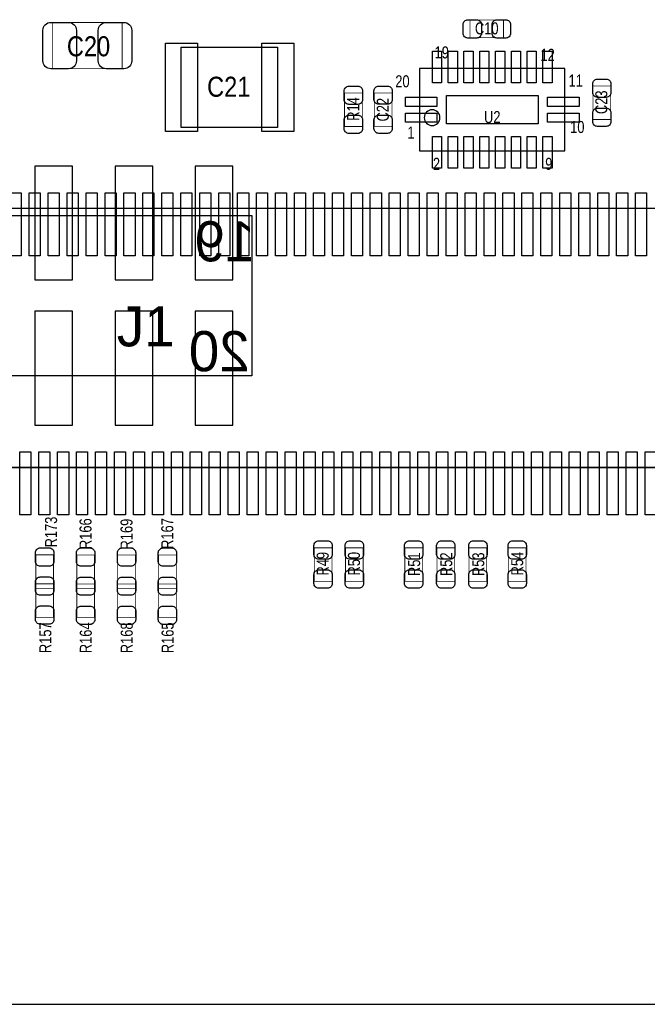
# Model space of a CAD drawing. Extents: x 0 to 190, y -12 to 110.
# Tile 7 of 15: x 69 to 89, y 49 to 80. Entities that reach past the tile are written whole.
import ezdxf
from ezdxf.enums import TextEntityAlignment as Align

# ---------------------------------------------------------------- set-up
doc = ezdxf.new("R2010")
doc.units = 0
for name, color, linetype in [('PG_ASSEMBLY_BOTTOM', 6, 'CONTINUOUS'), ('PG_ASSEMBLY_TOP', 140, 'CONTINUOUS'), ('PIN_BOTTOM', 6, 'CONTINUOUS'), ('PIN_TOP', 140, 'CONTINUOUS'), ('RD_ASSEMBLY_TOP', 140, 'CONTINUOUS')]:
    doc.layers.add(name, color=color, linetype=linetype)

msp = doc.modelspace()

# ---------------------------------------------------------------- linework, layer by layer
at = {"layer": 'PG_ASSEMBLY_BOTTOM'}
msp.add_lwpolyline([(51.185572, 73.51522), (76.433172, 73.51522), (76.433172, 68.43522), (51.185572, 68.43522), (51.185572, 73.51522)], dxfattribs=at)
at = {"layer": 'PG_ASSEMBLY_TOP', "const_width": 0.024892}
for points in [[(70.125844, 78.162404), (70.125844, 79.622396), (72.325992, 79.622396), (72.325992, 78.162404), (70.125844, 78.162404)], [(83.343242, 79.140812), (83.343242, 79.700628), (84.403438, 79.700628), (84.403438, 79.140812), (83.343242, 79.140812)], [(79.929228, 76.330302), (79.369412, 76.330302), (79.369412, 77.390498), (79.929228, 77.390498), (79.929228, 76.330302)], [(80.311752, 77.393038), (80.871568, 77.393038), (80.871568, 76.332842), (80.311752, 76.332842), (80.311752, 77.393038)], [(87.235792, 77.614018), (87.795608, 77.614018), (87.795608, 76.553822), (87.235792, 76.553822), (87.235792, 77.614018)], [(78.409292, 62.988698), (78.969108, 62.988698), (78.969108, 61.928502), (78.409292, 61.928502), (78.409292, 62.988698)], [(79.399892, 62.988698), (79.959708, 62.988698), (79.959708, 61.928502), (79.399892, 61.928502), (79.399892, 62.988698)], [(81.279492, 62.988698), (81.839308, 62.988698), (81.839308, 61.928502), (81.279492, 61.928502), (81.279492, 62.988698)], [(82.295492, 62.988698), (82.855308, 62.988698), (82.855308, 61.928502), (82.295492, 61.928502), (82.295492, 62.988698)], [(83.311492, 62.988698), (83.871308, 62.988698), (83.871308, 61.928502), (83.311492, 61.928502), (83.311492, 62.988698)], [(85.115908, 61.928502), (84.556092, 61.928502), (84.556092, 62.988698), (85.115908, 62.988698), (85.115908, 61.928502)], [(70.155308, 61.70549), (69.595492, 61.70549), (69.595492, 62.765686), (70.155308, 62.765686), (70.155308, 61.70549)], [(71.450708, 61.702696), (70.890892, 61.702696), (70.890892, 62.762892), (71.450708, 62.762892), (71.450708, 61.702696)], [(72.746108, 61.702696), (72.186292, 61.702696), (72.186292, 62.762892), (72.746108, 62.762892), (72.746108, 61.702696)], [(74.041508, 61.702696), (73.481692, 61.702696), (73.481692, 62.762892), (74.041508, 62.762892), (74.041508, 61.702696)], [(70.155308, 60.785502), (69.595492, 60.785502), (69.595492, 61.845698), (70.155308, 61.845698), (70.155308, 60.785502)], [(71.450708, 60.782708), (70.890892, 60.782708), (70.890892, 61.842904), (71.450708, 61.842904), (71.450708, 60.782708)], [(72.746108, 60.782708), (72.186292, 60.782708), (72.186292, 61.842904), (72.746108, 61.842904), (72.746108, 60.782708)], [(74.041508, 60.782708), (73.481692, 60.782708), (73.481692, 61.842904), (74.041508, 61.842904), (74.041508, 60.782708)]]:
    msp.add_lwpolyline(points, dxfattribs=at)
at = {"layer": 'PG_ASSEMBLY_TOP'}
msp.add_lwpolyline([(77.245718, 78.8416), (77.245718, 76.3016), (74.197718, 76.3016), (74.197718, 78.8416)], close=True, dxfattribs=at)
for points in [[(81.74609, 75.562968), (86.34603, 75.562968), (86.34603, 78.162912), (81.74609, 78.162912), (81.74609, 75.562968)], [(44.109894, 48.53051), (118.109746, 48.53051), (118.109746, 65.530476), (116.609876, 65.530476), (116.609876, 73.730358), (45.609764, 73.730358), (45.609764, 65.530476), (44.109894, 65.530476), (44.109894, 48.53051)], [(44.109894, 48.53051), (118.109746, 48.53051), (118.109746, 65.530476), (116.609876, 65.530476), (116.609876, 73.730358), (45.609764, 73.730358), (45.609764, 65.530476), (44.109894, 65.530476), (44.109894, 48.53051)], [(45.609764, 65.530476), (116.61013, 65.530476)], [(116.609876, 65.530476), (45.609764, 65.530476)]]:
    msp.add_lwpolyline(points, dxfattribs=at)
msp.add_lwpolyline([(82.390996, 76.60894, 1), (81.891124, 76.60894, 1), (82.390996, 76.60894)], format="xyb", dxfattribs=at)
at = {"layer": 'PIN_BOTTOM'}
for points in [[(69.562472, 75.07732), (69.562472, 71.47052), (70.756272, 71.47052), (70.756272, 75.07732)], [(72.102472, 75.07732), (72.102472, 71.47052), (73.296272, 71.47052), (73.296272, 75.07732)], [(74.642472, 75.07732), (74.642472, 71.47052), (75.836272, 71.47052), (75.836272, 75.07732)], [(69.562472, 70.47992), (69.562472, 66.87312), (70.756272, 66.87312), (70.756272, 70.47992)], [(72.102472, 70.47992), (72.102472, 66.87312), (73.296272, 66.87312), (73.296272, 70.47992)], [(74.642472, 70.47992), (74.642472, 66.87312), (75.836272, 66.87312), (75.836272, 70.47992)]]:
    msp.add_lwpolyline(points, close=True, dxfattribs=at)
at = {"layer": 'PIN_TOP'}
for points in [[(70.07098, 79.627476), (70.630796, 79.627476, -0.414709), (70.880986, 79.377286), (70.880986, 78.407514, -0.414709), (70.630796, 78.157324), (70.07098, 78.157324, -0.414709), (69.82079, 78.407514), (69.82079, 79.377286, -0.414709)], [(72.380856, 78.157324), (71.82104, 78.157324, -0.414709), (71.57085, 78.407514), (71.57085, 79.377286, -0.414709), (71.82104, 79.627476), (72.380856, 79.627476, -0.414709), (72.631046, 79.377286), (72.631046, 78.407514, -0.414709)], [(83.273392, 79.710788), (83.5533, 79.710788, -0.414846), (83.703414, 79.560674), (83.703414, 79.280766, -0.414846), (83.5533, 79.130652), (83.273392, 79.130652, -0.414846), (83.123278, 79.280766), (83.123278, 79.560674, -0.414846)], [(84.473288, 79.130652), (84.19338, 79.130652, -0.414846), (84.043266, 79.280766), (84.043266, 79.560674, -0.414846), (84.19338, 79.710788), (84.473288, 79.710788, -0.414846), (84.623402, 79.560674), (84.623402, 79.280766, -0.414846)], [(87.805768, 77.683868), (87.805768, 77.40396, -0.414846), (87.655654, 77.253846), (87.375746, 77.253846, -0.414846), (87.225632, 77.40396), (87.225632, 77.683868, -0.414846), (87.375746, 77.833982), (87.655654, 77.833982, -0.414846)], [(79.939388, 77.460348), (79.939388, 77.18044, -0.414846), (79.789274, 77.030326), (79.509366, 77.030326, -0.414846), (79.359252, 77.18044), (79.359252, 77.460348, -0.414846), (79.509366, 77.610462), (79.789274, 77.610462, -0.414846)], [(80.881728, 77.462888), (80.881728, 77.18298, -0.414846), (80.731614, 77.032866), (80.451706, 77.032866, -0.414846), (80.301592, 77.18298), (80.301592, 77.462888, -0.414846), (80.451706, 77.613002), (80.731614, 77.613002, -0.414846)], [(87.225632, 76.483972), (87.225632, 76.76388, -0.414846), (87.375746, 76.913994), (87.655654, 76.913994, -0.414846), (87.805768, 76.76388), (87.805768, 76.483972, -0.414846), (87.655654, 76.333858), (87.375746, 76.333858, -0.414846)], [(79.359252, 76.260452), (79.359252, 76.54036, -0.414846), (79.509366, 76.690474), (79.789274, 76.690474, -0.414846), (79.939388, 76.54036), (79.939388, 76.260452, -0.414846), (79.789274, 76.110338), (79.509366, 76.110338, -0.414846)], [(80.301592, 76.262992), (80.301592, 76.5429, -0.414846), (80.451706, 76.693014), (80.731614, 76.693014, -0.414846), (80.881728, 76.5429), (80.881728, 76.262992, -0.414846), (80.731614, 76.112878), (80.451706, 76.112878, -0.414846)], [(78.979268, 63.058548), (78.979268, 62.77864, -0.414846), (78.829154, 62.628526), (78.549246, 62.628526, -0.414846), (78.399132, 62.77864), (78.399132, 63.058548, -0.414846), (78.549246, 63.208662), (78.829154, 63.208662, -0.414846)], [(79.969868, 63.058548), (79.969868, 62.77864, -0.414846), (79.819754, 62.628526), (79.539846, 62.628526, -0.414846), (79.389732, 62.77864), (79.389732, 63.058548, -0.414846), (79.539846, 63.208662), (79.819754, 63.208662, -0.414846)], [(81.849468, 63.058548), (81.849468, 62.77864, -0.414846), (81.699354, 62.628526), (81.419446, 62.628526, -0.414846), (81.269332, 62.77864), (81.269332, 63.058548, -0.414846), (81.419446, 63.208662), (81.699354, 63.208662, -0.414846)], [(82.865468, 63.058548), (82.865468, 62.77864, -0.414846), (82.715354, 62.628526), (82.435446, 62.628526, -0.414846), (82.285332, 62.77864), (82.285332, 63.058548, -0.414846), (82.435446, 63.208662), (82.715354, 63.208662, -0.414846)], [(83.881468, 63.058548), (83.881468, 62.77864, -0.414846), (83.731354, 62.628526), (83.451446, 62.628526, -0.414846), (83.301332, 62.77864), (83.301332, 63.058548, -0.414846), (83.451446, 63.208662), (83.731354, 63.208662, -0.414846)], [(85.126068, 63.058548), (85.126068, 62.77864, -0.414846), (84.975954, 62.628526), (84.696046, 62.628526, -0.414846), (84.545932, 62.77864), (84.545932, 63.058548, -0.414846), (84.696046, 63.208662), (84.975954, 63.208662, -0.414846)], [(70.165468, 62.835536), (70.165468, 62.555628, -0.414846), (70.015354, 62.405514), (69.735446, 62.405514, -0.414846), (69.585332, 62.555628), (69.585332, 62.835536, -0.414846), (69.735446, 62.98565), (70.015354, 62.98565, -0.414846)], [(71.460868, 62.832742), (71.460868, 62.552834, -0.414846), (71.310754, 62.40272), (71.030846, 62.40272, -0.414846), (70.880732, 62.552834), (70.880732, 62.832742, -0.414846), (71.030846, 62.982856), (71.310754, 62.982856, -0.414846)], [(72.756268, 62.832742), (72.756268, 62.552834, -0.414846), (72.606154, 62.40272), (72.326246, 62.40272, -0.414846), (72.176132, 62.552834), (72.176132, 62.832742, -0.414846), (72.326246, 62.982856), (72.606154, 62.982856, -0.414846)], [(74.051668, 62.832742), (74.051668, 62.552834, -0.414846), (73.901554, 62.40272), (73.621646, 62.40272, -0.414846), (73.471532, 62.552834), (73.471532, 62.832742, -0.414846), (73.621646, 62.982856), (73.901554, 62.982856, -0.414846)], [(69.585332, 61.63564), (69.585332, 61.915548, -0.414846), (69.735446, 62.065662), (70.015354, 62.065662, -0.414846), (70.165468, 61.915548), (70.165468, 61.63564, -0.414846), (70.015354, 61.485526), (69.735446, 61.485526, -0.414846)], [(70.165468, 61.915548), (70.165468, 61.63564, -0.414846), (70.015354, 61.485526), (69.735446, 61.485526, -0.414846), (69.585332, 61.63564), (69.585332, 61.915548, -0.414846), (69.735446, 62.065662), (70.015354, 62.065662, -0.414846)], [(70.880732, 61.632846), (70.880732, 61.912754, -0.414846), (71.030846, 62.062868), (71.310754, 62.062868, -0.414846), (71.460868, 61.912754), (71.460868, 61.632846, -0.414846), (71.310754, 61.482732), (71.030846, 61.482732, -0.414846)], [(71.460868, 61.912754), (71.460868, 61.632846, -0.414846), (71.310754, 61.482732), (71.030846, 61.482732, -0.414846), (70.880732, 61.632846), (70.880732, 61.912754, -0.414846), (71.030846, 62.062868), (71.310754, 62.062868, -0.414846)], [(72.176132, 61.632846), (72.176132, 61.912754, -0.414846), (72.326246, 62.062868), (72.606154, 62.062868, -0.414846), (72.756268, 61.912754), (72.756268, 61.632846, -0.414846), (72.606154, 61.482732), (72.326246, 61.482732, -0.414846)], [(72.756268, 61.912754), (72.756268, 61.632846, -0.414846), (72.606154, 61.482732), (72.326246, 61.482732, -0.414846), (72.176132, 61.632846), (72.176132, 61.912754, -0.414846), (72.326246, 62.062868), (72.606154, 62.062868, -0.414846)], [(73.471532, 61.632846), (73.471532, 61.912754, -0.414846), (73.621646, 62.062868), (73.901554, 62.062868, -0.414846), (74.051668, 61.912754), (74.051668, 61.632846, -0.414846), (73.901554, 61.482732), (73.621646, 61.482732, -0.414846)], [(74.051668, 61.912754), (74.051668, 61.632846, -0.414846), (73.901554, 61.482732), (73.621646, 61.482732, -0.414846), (73.471532, 61.632846), (73.471532, 61.912754, -0.414846), (73.621646, 62.062868), (73.901554, 62.062868, -0.414846)], [(78.399132, 61.858652), (78.399132, 62.13856, -0.414846), (78.549246, 62.288674), (78.829154, 62.288674, -0.414846), (78.979268, 62.13856), (78.979268, 61.858652, -0.414846), (78.829154, 61.708538), (78.549246, 61.708538, -0.414846)], [(79.389732, 61.858652), (79.389732, 62.13856, -0.414846), (79.539846, 62.288674), (79.819754, 62.288674, -0.414846), (79.969868, 62.13856), (79.969868, 61.858652, -0.414846), (79.819754, 61.708538), (79.539846, 61.708538, -0.414846)], [(81.269332, 61.858652), (81.269332, 62.13856, -0.414846), (81.419446, 62.288674), (81.699354, 62.288674, -0.414846), (81.849468, 62.13856), (81.849468, 61.858652, -0.414846), (81.699354, 61.708538), (81.419446, 61.708538, -0.414846)], [(82.285332, 61.858652), (82.285332, 62.13856, -0.414846), (82.435446, 62.288674), (82.715354, 62.288674, -0.414846), (82.865468, 62.13856), (82.865468, 61.858652, -0.414846), (82.715354, 61.708538), (82.435446, 61.708538, -0.414846)], [(83.301332, 61.858652), (83.301332, 62.13856, -0.414846), (83.451446, 62.288674), (83.731354, 62.288674, -0.414846), (83.881468, 62.13856), (83.881468, 61.858652, -0.414846), (83.731354, 61.708538), (83.451446, 61.708538, -0.414846)], [(84.545932, 61.858652), (84.545932, 62.13856, -0.414846), (84.696046, 62.288674), (84.975954, 62.288674, -0.414846), (85.126068, 62.13856), (85.126068, 61.858652, -0.414846), (84.975954, 61.708538), (84.696046, 61.708538, -0.414846)], [(69.585332, 60.715652), (69.585332, 60.99556, -0.414846), (69.735446, 61.145674), (70.015354, 61.145674, -0.414846), (70.165468, 60.99556), (70.165468, 60.715652, -0.414846), (70.015354, 60.565538), (69.735446, 60.565538, -0.414846)], [(70.880732, 60.712858), (70.880732, 60.992766, -0.414846), (71.030846, 61.14288), (71.310754, 61.14288, -0.414846), (71.460868, 60.992766), (71.460868, 60.712858, -0.414846), (71.310754, 60.562744), (71.030846, 60.562744, -0.414846)], [(72.176132, 60.712858), (72.176132, 60.992766, -0.414846), (72.326246, 61.14288), (72.606154, 61.14288, -0.414846), (72.756268, 60.992766), (72.756268, 60.712858, -0.414846), (72.606154, 60.562744), (72.326246, 60.562744, -0.414846)], [(73.471532, 60.712858), (73.471532, 60.992766, -0.414846), (73.621646, 61.14288), (73.901554, 61.14288, -0.414846), (74.051668, 60.992766), (74.051668, 60.712858, -0.414846), (73.901554, 60.562744), (73.621646, 60.562744, -0.414846)]]:
    msp.add_lwpolyline(points, format="xyb", close=True, dxfattribs=at)
for points in [[(74.718418, 78.9686), (74.718418, 76.1746), (73.702418, 76.1746), (73.702418, 78.9686)], [(77.766418, 78.9686), (77.766418, 76.1746), (76.750418, 76.1746), (76.750418, 78.9686)], [(82.150966, 77.712824), (82.150966, 78.712822), (82.441034, 78.712822), (82.441034, 77.712824)], [(82.651092, 77.712824), (82.651092, 78.712822), (82.94116, 78.712822), (82.94116, 77.712824)], [(83.150964, 77.712824), (83.150964, 78.712822), (83.441032, 78.712822), (83.441032, 77.712824)], [(83.65109, 77.712824), (83.65109, 78.712822), (83.941158, 78.712822), (83.941158, 77.712824)], [(84.150962, 77.712824), (84.150962, 78.712822), (84.44103, 78.712822), (84.44103, 77.712824)], [(84.651088, 77.712824), (84.651088, 78.712822), (84.941156, 78.712822), (84.941156, 77.712824)], [(85.15096, 77.712824), (85.15096, 78.712822), (85.441028, 78.712822), (85.441028, 77.712824)], [(85.651086, 77.712824), (85.651086, 78.712822), (85.941154, 78.712822), (85.941154, 77.712824)], [(82.296127, 76.967842), (81.296129, 76.967842), (81.296129, 77.25791), (82.296127, 77.25791)], [(82.595974, 76.412852), (82.595974, 77.312774), (85.495892, 77.312774), (85.495892, 76.412852)], [(86.795991, 76.967842), (85.795993, 76.967842), (85.795993, 77.25791), (86.795991, 77.25791)], [(82.296127, 76.46797), (81.296129, 76.46797), (81.296129, 76.758038), (82.296127, 76.758038)], [(86.795991, 76.46797), (85.795993, 76.46797), (85.795993, 76.758038), (86.795991, 76.758038)], [(82.150966, 75.012804), (82.150966, 76.012802), (82.441034, 76.012802), (82.441034, 75.012804)], [(82.651092, 75.012804), (82.651092, 76.012802), (82.94116, 76.012802), (82.94116, 75.012804)], [(83.150964, 75.012804), (83.150964, 76.012802), (83.441032, 76.012802), (83.441032, 75.012804)], [(83.65109, 75.012804), (83.65109, 76.012802), (83.941158, 76.012802), (83.941158, 75.012804)], [(84.150962, 75.012804), (84.150962, 76.012802), (84.44103, 76.012802), (84.44103, 75.012804)], [(84.651088, 75.012804), (84.651088, 76.012802), (84.941156, 76.012802), (84.941156, 75.012804)], [(85.15096, 75.012804), (85.15096, 76.012802), (85.441028, 76.012802), (85.441028, 75.012804)], [(85.651086, 75.012804), (85.651086, 76.012802), (85.941154, 76.012802), (85.941154, 75.012804)], [(68.784724, 72.230488), (68.784724, 74.230484), (69.134736, 74.230484), (69.134736, 72.230488)], [(69.384926, 72.230488), (69.384926, 74.230484), (69.734938, 74.230484), (69.734938, 72.230488)], [(69.984874, 72.230488), (69.984874, 74.230484), (70.334886, 74.230484), (70.334886, 72.230488)], [(70.584822, 72.230488), (70.584822, 74.230484), (70.934834, 74.230484), (70.934834, 72.230488)], [(71.18477, 72.230488), (71.18477, 74.230484), (71.534782, 74.230484), (71.534782, 72.230488)], [(71.784718, 72.230488), (71.784718, 74.230484), (72.13473, 74.230484), (72.13473, 72.230488)], [(72.38492, 72.230488), (72.38492, 74.230484), (72.734932, 74.230484), (72.734932, 72.230488)], [(72.984868, 72.230488), (72.984868, 74.230484), (73.33488, 74.230484), (73.33488, 72.230488)], [(73.584816, 72.230488), (73.584816, 74.230484), (73.934828, 74.230484), (73.934828, 72.230488)], [(74.184764, 72.230488), (74.184764, 74.230484), (74.534776, 74.230484), (74.534776, 72.230488)], [(74.784712, 72.230488), (74.784712, 74.230484), (75.134724, 74.230484), (75.134724, 72.230488)], [(75.384914, 72.230488), (75.384914, 74.230484), (75.734926, 74.230484), (75.734926, 72.230488)], [(75.984862, 72.230488), (75.984862, 74.230484), (76.334874, 74.230484), (76.334874, 72.230488)], [(76.58481, 72.230488), (76.58481, 74.230484), (76.934822, 74.230484), (76.934822, 72.230488)], [(77.184758, 72.230488), (77.184758, 74.230484), (77.53477, 74.230484), (77.53477, 72.230488)], [(77.784706, 72.230488), (77.784706, 74.230484), (78.134718, 74.230484), (78.134718, 72.230488)], [(78.384908, 72.230488), (78.384908, 74.230484), (78.73492, 74.230484), (78.73492, 72.230488)], [(78.984856, 72.230488), (78.984856, 74.230484), (79.334868, 74.230484), (79.334868, 72.230488)], [(79.584804, 72.230488), (79.584804, 74.230484), (79.934816, 74.230484), (79.934816, 72.230488)], [(80.184752, 72.230488), (80.184752, 74.230484), (80.534764, 74.230484), (80.534764, 72.230488)], [(80.7847, 72.230488), (80.7847, 74.230484), (81.134712, 74.230484), (81.134712, 72.230488)], [(81.384902, 72.230488), (81.384902, 74.230484), (81.734914, 74.230484), (81.734914, 72.230488)], [(81.98485, 72.230488), (81.98485, 74.230484), (82.334862, 74.230484), (82.334862, 72.230488)], [(82.584798, 72.230488), (82.584798, 74.230484), (82.93481, 74.230484), (82.93481, 72.230488)], [(83.184746, 72.230488), (83.184746, 74.230484), (83.534758, 74.230484), (83.534758, 72.230488)], [(83.784694, 72.230488), (83.784694, 74.230484), (84.134706, 74.230484), (84.134706, 72.230488)], [(84.384896, 72.230488), (84.384896, 74.230484), (84.734908, 74.230484), (84.734908, 72.230488)], [(84.984844, 72.230488), (84.984844, 74.230484), (85.334856, 74.230484), (85.334856, 72.230488)], [(85.584792, 72.230488), (85.584792, 74.230484), (85.934804, 74.230484), (85.934804, 72.230488)], [(86.18474, 72.230488), (86.18474, 74.230484), (86.534752, 74.230484), (86.534752, 72.230488)], [(86.784688, 72.230488), (86.784688, 74.230484), (87.1347, 74.230484), (87.1347, 72.230488)], [(87.38489, 72.230488), (87.38489, 74.230484), (87.734902, 74.230484), (87.734902, 72.230488)], [(87.984838, 72.230488), (87.984838, 74.230484), (88.33485, 74.230484), (88.33485, 72.230488)], [(88.584786, 72.230488), (88.584786, 74.230484), (88.934798, 74.230484), (88.934798, 72.230488)], [(69.084698, 64.030352), (69.084698, 66.030348), (69.43471, 66.030348), (69.43471, 64.030352)], [(69.6849, 64.030352), (69.6849, 66.030348), (70.034912, 66.030348), (70.034912, 64.030352)], [(70.284848, 64.030352), (70.284848, 66.030348), (70.63486, 66.030348), (70.63486, 64.030352)], [(70.884796, 64.030352), (70.884796, 66.030348), (71.234808, 66.030348), (71.234808, 64.030352)], [(71.484744, 64.030352), (71.484744, 66.030348), (71.834756, 66.030348), (71.834756, 64.030352)], [(72.084692, 64.030352), (72.084692, 66.030348), (72.434704, 66.030348), (72.434704, 64.030352)], [(72.684894, 64.030352), (72.684894, 66.030348), (73.034906, 66.030348), (73.034906, 64.030352)], [(73.284842, 64.030352), (73.284842, 66.030348), (73.634854, 66.030348), (73.634854, 64.030352)], [(73.88479, 64.030352), (73.88479, 66.030348), (74.234802, 66.030348), (74.234802, 64.030352)], [(74.484738, 64.030352), (74.484738, 66.030348), (74.83475, 66.030348), (74.83475, 64.030352)], [(75.08494, 64.030352), (75.08494, 66.030348), (75.434952, 66.030348), (75.434952, 64.030352)], [(75.684888, 64.030352), (75.684888, 66.030348), (76.0349, 66.030348), (76.0349, 64.030352)], [(76.284836, 64.030352), (76.284836, 66.030348), (76.634848, 66.030348), (76.634848, 64.030352)], [(76.884784, 64.030352), (76.884784, 66.030348), (77.234796, 66.030348), (77.234796, 64.030352)], [(77.484732, 64.030352), (77.484732, 66.030348), (77.834744, 66.030348), (77.834744, 64.030352)], [(78.084934, 64.030352), (78.084934, 66.030348), (78.434946, 66.030348), (78.434946, 64.030352)], [(78.684882, 64.030352), (78.684882, 66.030348), (79.034894, 66.030348), (79.034894, 64.030352)], [(79.28483, 64.030352), (79.28483, 66.030348), (79.634842, 66.030348), (79.634842, 64.030352)], [(79.884778, 64.030352), (79.884778, 66.030348), (80.23479, 66.030348), (80.23479, 64.030352)], [(80.484726, 64.030352), (80.484726, 66.030348), (80.834738, 66.030348), (80.834738, 64.030352)], [(81.084928, 64.030352), (81.084928, 66.030348), (81.43494, 66.030348), (81.43494, 64.030352)], [(81.684876, 64.030352), (81.684876, 66.030348), (82.034888, 66.030348), (82.034888, 64.030352)], [(82.284824, 64.030352), (82.284824, 66.030348), (82.634836, 66.030348), (82.634836, 64.030352)], [(82.884772, 64.030352), (82.884772, 66.030348), (83.234784, 66.030348), (83.234784, 64.030352)], [(83.48472, 64.030352), (83.48472, 66.030348), (83.834732, 66.030348), (83.834732, 64.030352)], [(84.084922, 64.030352), (84.084922, 66.030348), (84.434934, 66.030348), (84.434934, 64.030352)], [(84.68487, 64.030352), (84.68487, 66.030348), (85.034882, 66.030348), (85.034882, 64.030352)], [(85.284818, 64.030352), (85.284818, 66.030348), (85.63483, 66.030348), (85.63483, 64.030352)], [(85.884766, 64.030352), (85.884766, 66.030348), (86.234778, 66.030348), (86.234778, 64.030352)], [(86.484714, 64.030352), (86.484714, 66.030348), (86.834726, 66.030348), (86.834726, 64.030352)], [(87.084916, 64.030352), (87.084916, 66.030348), (87.434928, 66.030348), (87.434928, 64.030352)], [(87.684864, 64.030352), (87.684864, 66.030348), (88.034876, 66.030348), (88.034876, 64.030352)], [(88.284812, 64.030352), (88.284812, 66.030348), (88.634824, 66.030348), (88.634824, 64.030352)], [(88.88476, 64.030352), (88.88476, 66.030348), (89.234772, 66.030348), (89.234772, 64.030352)]]:
    msp.add_lwpolyline(points, close=True, dxfattribs=at)

# ---------------------------------------------------------------- texts
at = {"layer": 'PG_ASSEMBLY_BOTTOM', "text_generation_flag": 2, "width": 1.02}
for s, p in [('19', (76.5429, 72.0598)), ('20', (76.3651, 68.58))]:
    msp.add_text(s, height=1.27, dxfattribs=at).set_placement(p)
at = {"layer": 'PG_ASSEMBLY_TOP', "width": 0.8}
for s, p in [('19', (82.2198, 78.486)), ('12', (85.5726, 78.4098)), ('20', (80.9752, 77.5716)), ('11', (86.4616, 77.597)), ('10', (86.5124, 76.1238)), ('1', (81.3562, 75.946)), ('2', (82.16646, 74.95794)), ('9', (85.72246, 74.95794))]:
    msp.add_text(s, height=0.381, dxfattribs=at).set_placement(p)
at = {"layer": 'RD_ASSEMBLY_TOP'}
for s, height, width, p in [('C10', 0.381, 0.8, (83.8708, 79.248)), ('C20', 0.635, 0.88, (71.263002, 78.553056)), ('U2', 0.381, 0.8, (84.04606, 76.439522)), ('J1', 1.27, 1.024, (73.0758, 69.3674))]:
    msp.add_text(s, height=height, dxfattribs=dict(at, width=width)).set_placement(p, align=Align.CENTER)
at = {"layer": 'RD_ASSEMBLY_TOP', "width": 0.88}
msp.add_text('C21', height=0.635, dxfattribs=at).set_placement((75.01636, 77.27188))
at = {"layer": 'RD_ASSEMBLY_TOP', "width": 0.8}
for s, p in [('C23', (87.689436, 77.097636)), ('R14', (79.8322, 76.8858)), ('C22', (80.76946, 76.86294)), ('R173', (70.26656, 63.487808)), ('R166', (71.35876, 63.434214)), ('R169', (72.6567, 63.42126)), ('R167', (73.94702, 63.43904)), ('R49', (78.867, 62.484)), ('R50', (79.8576, 62.484)), ('R51', (81.762854, 62.466728)), ('R52', (82.778854, 62.466728)), ('R53', (83.794854, 62.466728)), ('R54', (85.026246, 62.487048)), ('R157', (70.08622, 60.13958)), ('R164', (71.36638, 60.136786)), ('R168', (72.66178, 60.136786)), ('R165', (73.95718, 60.136786))]:
    msp.add_text(s, height=0.381, rotation=90, dxfattribs=at).set_placement(p, align=Align.CENTER)

doc.saveas('drawing.dxf')
